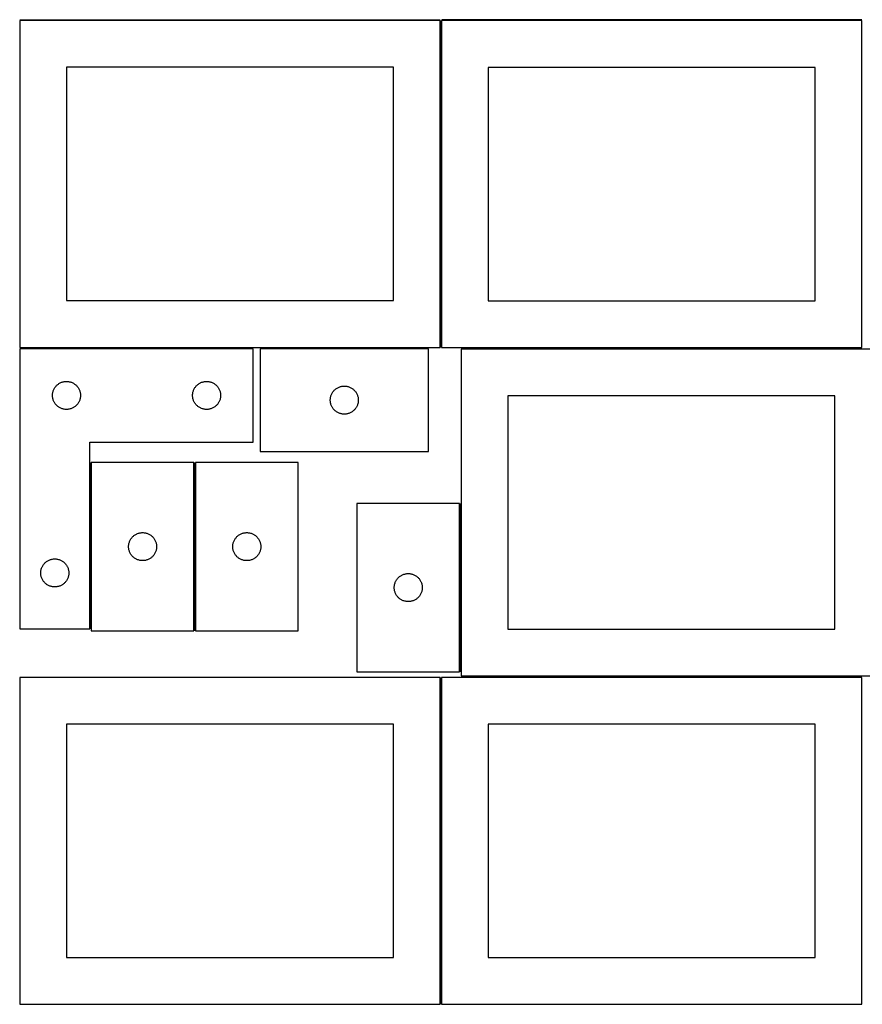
# Model space of a CAD drawing. Header units: millimetres. Extents: x 7 to 1493, y 7 to 2993.
# Tile 1 of 11: x 7 to 908, y 7 to 1061. Entities that reach past the tile are written whole.
import ezdxf

# ---------------------------------------------------------------- set-up
doc = ezdxf.new("R2010")
doc.units = ezdxf.units.MM
doc.layers.add('COMMON', color=5, linetype='CONTINUOUS', true_color=0x0000ff)
doc.layers.add('CUT', color=7, linetype='CONTINUOUS', true_color=0x000000)

msp = doc.modelspace()

# ---------------------------------------------------------------- linework, layer by layer
at = {"layer": 'COMMON'}
for p, q in [((6.805466, 1060.606579), (456.549607, 1060.606579)), ((457.299607, 1059.599133), (457.299607, 709.856579)), ((908.049608, 1060.349134), (458.305467, 1060.349134)), ((6.601034, 709.106578), (256.601034, 709.106578)), ((443.969452, 709.106579), (263.969452, 709.106579)), ((82.351034, 586.48745), (82.351034, 408.356578)), ((193.851035, 586.48745), (193.851035, 406.48745)), ((478.173691, 362.64767), (478.173691, 542.64767)), ((457.299607, 356.549511), (457.299607, 6.549511)), ((478.923691, 357.299511), (908.049608, 357.299511))]:
    msp.add_line(p, q, dxfattribs=at)
at = {"layer": 'CUT'}
for p, q in [((456.549607, 1059.856579), (6.549607, 1059.856579)), ((6.549607, 1059.856579), (6.549607, 709.856579)), ((456.549607, 709.856579), (456.549607, 1059.856579)), ((908.049608, 1059.599133), (458.049608, 1059.599133)), ((458.049608, 1059.599133), (458.049608, 709.599133)), ((908.049608, 709.599133), (908.049608, 1059.599133)), ((406.549607, 1009.856579), (56.549607, 1009.856579)), ((56.549607, 1009.856579), (56.549607, 759.856579)), ((406.549607, 759.856579), (406.549607, 1009.856579)), ((858.049608, 1009.599133), (508.049608, 1009.599133)), ((508.049608, 1009.599133), (508.049608, 759.599133)), ((858.049608, 759.599133), (858.049608, 1009.599133)), ((56.549607, 759.856579), (406.549607, 759.856579)), ((508.049608, 759.599133), (858.049608, 759.599133)), ((6.549607, 709.856579), (456.549607, 709.856579)), ((6.601034, 708.356578), (6.601034, 408.356578)), ((256.601034, 708.356578), (6.601034, 708.356578)), ((256.601034, 608.356578), (256.601034, 708.356578)), ((443.969452, 708.356578), (263.969452, 708.356578)), ((263.969452, 708.356578), (263.969452, 598.356578)), ((443.969452, 598.356578), (443.969452, 708.356578)), ((458.049608, 709.599133), (908.049608, 709.599133)), ((928.923691, 708.049512), (478.923691, 708.049512)), ((478.923691, 708.049512), (478.923691, 358.049512)), ((42.706174, 664.007497), (43.0155, 664.715294)), ((43.0155, 664.715294), (43.360852, 665.40623)), ((43.360852, 665.40623), (43.741315, 666.07847)), ((43.741315, 666.07847), (44.155879, 666.730234)), ((44.155879, 666.730234), (44.603445, 667.359793)), ((44.603445, 667.359793), (45.082827, 667.965476)), ((45.082827, 667.965476), (45.592754, 668.545678)), ((45.592754, 668.545678), (46.131872, 669.098861)), ((46.131872, 669.098861), (46.698752, 669.623557)), ((46.698752, 669.623557), (47.291892, 670.118375)), ((47.291892, 670.118375), (47.909718, 670.582003)), ((47.909718, 670.582003), (48.550591, 671.013212)), ((48.550591, 671.013212), (49.212813, 671.410857)), ((49.212813, 671.410857), (49.894627, 671.773885)), ((49.894627, 671.773885), (50.594225, 672.101332)), ((50.594225, 672.101332), (51.309753, 672.392331)), ((51.309753, 672.392331), (52.039312, 672.646109)), ((52.039312, 672.646109), (52.780967, 672.861994)), ((52.780967, 672.861994), (53.532753, 673.039414)), ((53.532753, 673.039414), (54.292675, 673.177897)), ((54.292675, 673.177897), (55.058719, 673.277076)), ((55.058719, 673.277076), (55.828853, 673.33669)), ((55.828853, 673.33669), (56.601034, 673.356578)), ((56.601034, 673.356578), (57.373215, 673.33669)), ((57.373215, 673.33669), (58.143349, 673.277076)), ((58.143349, 673.277076), (58.909393, 673.177897)), ((58.909393, 673.177897), (59.669315, 673.039414)), ((59.669315, 673.039414), (60.421101, 672.861994)), ((60.421101, 672.861994), (61.162756, 672.646109)), ((61.162756, 672.646109), (61.892315, 672.392331)), ((61.892315, 672.392331), (62.607843, 672.101332)), ((62.607843, 672.101332), (63.307441, 671.773885)), ((63.307441, 671.773885), (63.989255, 671.410857)), ((63.989255, 671.410857), (64.651477, 671.013212)), ((64.651477, 671.013212), (65.29235, 670.582003)), ((65.29235, 670.582003), (65.910176, 670.118375)), ((65.910176, 670.118375), (66.503316, 669.623557)), ((66.503316, 669.623557), (67.070196, 669.098861)), ((67.070196, 669.098861), (67.609315, 668.545678)), ((67.609315, 668.545678), (68.119241, 667.965476)), ((68.119241, 667.965476), (68.598623, 667.359793)), ((68.598623, 667.359793), (69.046189, 666.730234)), ((69.046189, 666.730234), (69.460753, 666.07847)), ((69.460753, 666.07847), (69.841216, 665.40623)), ((69.841216, 665.40623), (70.186568, 664.715294)), ((70.186568, 664.715294), (70.495894, 664.007497)), ((192.706174, 664.007497), (193.0155, 664.715294)), ((193.0155, 664.715294), (193.360852, 665.40623)), ((193.360852, 665.40623), (193.741315, 666.07847)), ((193.741315, 666.07847), (194.155879, 666.730234)), ((194.155879, 666.730234), (194.603445, 667.359793)), ((194.603445, 667.359793), (195.082827, 667.965476)), ((195.082827, 667.965476), (195.592754, 668.545678)), ((195.592754, 668.545678), (196.131872, 669.098861)), ((196.131872, 669.098861), (196.698752, 669.623557)), ((196.698752, 669.623557), (197.291892, 670.118375)), ((197.291892, 670.118375), (197.909718, 670.582003)), ((197.909718, 670.582003), (198.550591, 671.013212)), ((198.550591, 671.013212), (199.212813, 671.410857)), ((199.212813, 671.410857), (199.894627, 671.773885)), ((199.894627, 671.773885), (200.594225, 672.101332)), ((200.594225, 672.101332), (201.309753, 672.392331)), ((201.309753, 672.392331), (202.039312, 672.646109)), ((202.039312, 672.646109), (202.780967, 672.861994)), ((202.780967, 672.861994), (203.532753, 673.039414)), ((203.532753, 673.039414), (204.292675, 673.177897)), ((204.292675, 673.177897), (205.058719, 673.277076)), ((205.058719, 673.277076), (205.828853, 673.33669)), ((205.828853, 673.33669), (206.601034, 673.356578)), ((206.601034, 673.356578), (207.373215, 673.33669)), ((207.373215, 673.33669), (208.143349, 673.277076)), ((208.143349, 673.277076), (208.909393, 673.177897)), ((208.909393, 673.177897), (209.669315, 673.039414)), ((209.669315, 673.039414), (210.421101, 672.861994)), ((210.421101, 672.861994), (211.162756, 672.646109)), ((211.162756, 672.646109), (211.892315, 672.392331)), ((211.892315, 672.392331), (212.607843, 672.101332)), ((212.607843, 672.101332), (213.307441, 671.773885)), ((213.307441, 671.773885), (213.989255, 671.410857)), ((213.989255, 671.410857), (214.651477, 671.013212)), ((214.651477, 671.013212), (215.29235, 670.582003)), ((215.29235, 670.582003), (215.910176, 670.118375)), ((215.910176, 670.118375), (216.503316, 669.623557)), ((216.503316, 669.623557), (217.070196, 669.098861)), ((217.070196, 669.098861), (217.609315, 668.545678)), ((217.609315, 668.545678), (218.119241, 667.965476)), ((218.119241, 667.965476), (218.598623, 667.359793)), ((218.598623, 667.359793), (219.046189, 666.730234)), ((219.046189, 666.730234), (219.460753, 666.07847)), ((219.460753, 666.07847), (219.841216, 665.40623)), ((219.841216, 665.40623), (220.186568, 664.715294)), ((220.186568, 664.715294), (220.495894, 664.007497)), ((343.227169, 663.825741), (343.780352, 664.364859)), ((343.780352, 664.364859), (344.360554, 664.874785)), ((344.360554, 664.874785), (344.966238, 665.354167)), ((344.966238, 665.354167), (345.595796, 665.801734)), ((345.595796, 665.801734), (346.24756, 666.216298)), ((346.24756, 666.216298), (346.919801, 666.59676)), ((346.919801, 666.59676), (347.610736, 666.942112)), ((347.610736, 666.942112), (348.318534, 667.251438)), ((348.318534, 667.251438), (349.041316, 667.523917)), ((349.041316, 667.523917), (349.777168, 667.758826)), ((349.777168, 667.758826), (350.524136, 667.955544)), ((350.524136, 667.955544), (351.280241, 668.113548)), ((351.280241, 668.113548), (352.043477, 668.232418)), ((352.043477, 668.232418), (352.81182, 668.311841)), ((352.81182, 668.311841), (353.583233, 668.351605)), ((353.583233, 668.351605), (354.355671, 668.351605)), ((354.355671, 668.351605), (355.127084, 668.311841)), ((355.127084, 668.311841), (355.895427, 668.232418)), ((355.895427, 668.232418), (356.658664, 668.113548)), ((356.658664, 668.113548), (357.414768, 667.955544)), ((357.414768, 667.955544), (358.161737, 667.758826)), ((358.161737, 667.758826), (358.897588, 667.523917)), ((358.897588, 667.523917), (359.620371, 667.251438)), ((359.620371, 667.251438), (360.328168, 666.942112)), ((360.328168, 666.942112), (361.019103, 666.59676)), ((361.019103, 666.59676), (361.691344, 666.216298)), ((361.691344, 666.216298), (362.343108, 665.801734)), ((362.343108, 665.801734), (362.972666, 665.354167)), ((362.972666, 665.354167), (363.57835, 664.874785)), ((363.57835, 664.874785), (364.158552, 664.364859)), ((364.158552, 664.364859), (364.711735, 663.825741)), ((41.606007, 658.742797), (41.645771, 659.51421)), ((41.606007, 657.97036), (41.606007, 658.742797)), ((41.645771, 657.198946), (41.606007, 657.97036)), ((41.645771, 659.51421), (41.725194, 660.282554)), ((41.725194, 656.430603), (41.645771, 657.198946)), ((41.725194, 660.282554), (41.844065, 661.04579)), ((41.844065, 655.667367), (41.725194, 656.430603)), ((41.844065, 661.04579), (42.002068, 661.801894)), ((42.002068, 654.911262), (41.844065, 655.667367)), ((42.002068, 661.801894), (42.198786, 662.548863)), ((42.198786, 654.164294), (42.002068, 654.911262)), ((42.198786, 662.548863), (42.433696, 663.284714)), ((42.433696, 653.428443), (42.198786, 654.164294)), ((42.433696, 663.284714), (42.706174, 664.007497)), ((70.495894, 664.007497), (70.768372, 663.284714)), ((70.768372, 663.284714), (71.003282, 662.548863)), ((71.003282, 654.164294), (70.768372, 653.428443)), ((71.003282, 662.548863), (71.2, 661.801894)), ((71.2, 654.911262), (71.003282, 654.164294)), ((71.2, 661.801894), (71.358003, 661.04579)), ((71.358003, 655.667367), (71.2, 654.911262)), ((71.358003, 661.04579), (71.476874, 660.282554)), ((71.476874, 656.430603), (71.358003, 655.667367)), ((71.476874, 660.282554), (71.556297, 659.51421)), ((71.556297, 657.198946), (71.476874, 656.430603)), ((71.556297, 659.51421), (71.596061, 658.742797)), ((71.596061, 657.97036), (71.556297, 657.198946)), ((71.596061, 658.742797), (71.596061, 657.97036)), ((191.606007, 658.742797), (191.645771, 659.51421)), ((191.606007, 657.97036), (191.606007, 658.742797)), ((191.645771, 657.198946), (191.606007, 657.97036)), ((191.645771, 659.51421), (191.725194, 660.282554)), ((191.725194, 656.430603), (191.645771, 657.198946)), ((191.725194, 660.282554), (191.844065, 661.04579)), ((191.844065, 655.667367), (191.725194, 656.430603)), ((191.844065, 661.04579), (192.002068, 661.801894)), ((192.002068, 654.911262), (191.844065, 655.667367)), ((192.002068, 661.801894), (192.198786, 662.548863)), ((192.198786, 654.164294), (192.002068, 654.911262)), ((192.198786, 662.548863), (192.433696, 663.284714)), ((192.433696, 653.428443), (192.198786, 654.164294)), ((192.433696, 663.284714), (192.706174, 664.007497)), ((220.495894, 664.007497), (220.768372, 663.284714)), ((220.768372, 663.284714), (221.003282, 662.548863)), ((221.003282, 654.164294), (220.768372, 653.428443)), ((221.003282, 662.548863), (221.2, 661.801894)), ((221.2, 654.911262), (221.003282, 654.164294)), ((221.2, 661.801894), (221.358003, 661.04579)), ((221.358003, 655.667367), (221.2, 654.911262)), ((221.358003, 661.04579), (221.476874, 660.282554)), ((221.476874, 656.430603), (221.358003, 655.667367)), ((221.476874, 660.282554), (221.556297, 659.51421)), ((221.556297, 657.198946), (221.476874, 656.430603)), ((221.556297, 659.51421), (221.596061, 658.742797)), ((221.596061, 657.97036), (221.556297, 657.198946)), ((221.596061, 658.742797), (221.596061, 657.97036)), ((338.969452, 653.356578), (338.989341, 654.12876)), ((338.989341, 654.12876), (339.048954, 654.898893)), ((339.048954, 654.898893), (339.148134, 655.664937)), ((339.148134, 655.664937), (339.286617, 656.424859)), ((339.286617, 656.424859), (339.464036, 657.176645)), ((339.464036, 657.176645), (339.679921, 657.918301)), ((339.679921, 657.918301), (339.9337, 658.64786)), ((339.9337, 658.64786), (340.224699, 659.363387)), ((340.224699, 659.363387), (340.552146, 660.062985)), ((340.552146, 660.062985), (340.915174, 660.744799)), ((340.915174, 660.744799), (341.312819, 661.407021)), ((341.312819, 661.407021), (341.744027, 662.047895)), ((341.744027, 662.047895), (342.207655, 662.665721)), ((342.207655, 662.665721), (342.702473, 663.25886)), ((342.702473, 663.25886), (343.227169, 663.825741)), ((364.711735, 663.825741), (365.236431, 663.25886)), ((365.236431, 663.25886), (365.731249, 662.665721)), ((365.731249, 662.665721), (366.194877, 662.047895)), ((366.194877, 662.047895), (366.626086, 661.407021)), ((366.626086, 661.407021), (367.023731, 660.744799)), ((367.023731, 660.744799), (367.386758, 660.062985)), ((367.386758, 660.062985), (367.714206, 659.363387)), ((367.714206, 659.363387), (368.005204, 658.64786)), ((368.005204, 658.64786), (368.258983, 657.918301)), ((368.258983, 657.918301), (368.474868, 657.176645)), ((368.474868, 657.176645), (368.652287, 656.424859)), ((368.652287, 656.424859), (368.790771, 655.664937)), ((368.790771, 655.664937), (368.88995, 654.898893)), ((368.88995, 654.898893), (368.949564, 654.12876)), ((368.949564, 654.12876), (368.969452, 653.356578)), ((878.923691, 658.049512), (528.923691, 658.049512)), ((528.923691, 658.049512), (528.923691, 408.049512)), ((878.923691, 408.049512), (878.923691, 658.049512)), ((42.706174, 652.70566), (42.433696, 653.428443)), ((43.0155, 651.997863), (42.706174, 652.70566)), ((43.360852, 651.306927), (43.0155, 651.997863)), ((43.741315, 650.634686), (43.360852, 651.306927)), ((44.155879, 649.982923), (43.741315, 650.634686)), ((44.603445, 649.353364), (44.155879, 649.982923)), ((45.082827, 648.747681), (44.603445, 649.353364)), ((45.592754, 648.167478), (45.082827, 648.747681)), ((46.131872, 647.614296), (45.592754, 648.167478)), ((46.698752, 647.089599), (46.131872, 647.614296)), ((47.291892, 646.594781), (46.698752, 647.089599)), ((47.909718, 646.131153), (47.291892, 646.594781)), ((48.550591, 645.699945), (47.909718, 646.131153)), ((49.212813, 645.3023), (48.550591, 645.699945)), ((49.894627, 644.939272), (49.212813, 645.3023)), ((50.594225, 644.611825), (49.894627, 644.939272)), ((51.309753, 644.320826), (50.594225, 644.611825)), ((52.039312, 644.067048), (51.309753, 644.320826)), ((52.780967, 643.851162), (52.039312, 644.067048)), ((53.532753, 643.673743), (52.780967, 643.851162)), ((54.292675, 643.53526), (53.532753, 643.673743)), ((55.058719, 643.43608), (54.292675, 643.53526)), ((55.828853, 643.376467), (55.058719, 643.43608)), ((56.601034, 643.356578), (55.828853, 643.376467)), ((57.373215, 643.376467), (56.601034, 643.356578)), ((58.143349, 643.43608), (57.373215, 643.376467)), ((58.909393, 643.53526), (58.143349, 643.43608)), ((59.669315, 643.673743), (58.909393, 643.53526)), ((60.421101, 643.851162), (59.669315, 643.673743)), ((61.162756, 644.067048), (60.421101, 643.851162)), ((61.892315, 644.320826), (61.162756, 644.067048)), ((62.607843, 644.611825), (61.892315, 644.320826)), ((63.307441, 644.939272), (62.607843, 644.611825)), ((63.989255, 645.3023), (63.307441, 644.939272)), ((64.651477, 645.699945), (63.989255, 645.3023)), ((65.29235, 646.131153), (64.651477, 645.699945)), ((65.910176, 646.594781), (65.29235, 646.131153)), ((66.503316, 647.089599), (65.910176, 646.594781)), ((67.070196, 647.614296), (66.503316, 647.089599)), ((67.609315, 648.167478), (67.070196, 647.614296)), ((68.119241, 648.747681), (67.609315, 648.167478)), ((68.598623, 649.353364), (68.119241, 648.747681)), ((69.046189, 649.982923), (68.598623, 649.353364)), ((69.460753, 650.634686), (69.046189, 649.982923)), ((69.841216, 651.306927), (69.460753, 650.634686)), ((70.186568, 651.997863), (69.841216, 651.306927)), ((70.495894, 652.70566), (70.186568, 651.997863)), ((70.768372, 653.428443), (70.495894, 652.70566)), ((192.706174, 652.70566), (192.433696, 653.428443)), ((193.0155, 651.997863), (192.706174, 652.70566)), ((193.360852, 651.306927), (193.0155, 651.997863)), ((193.741315, 650.634686), (193.360852, 651.306927)), ((194.155879, 649.982923), (193.741315, 650.634686)), ((194.603445, 649.353364), (194.155879, 649.982923)), ((195.082827, 648.747681), (194.603445, 649.353364)), ((195.592754, 648.167478), (195.082827, 648.747681)), ((196.131872, 647.614296), (195.592754, 648.167478)), ((196.698752, 647.089599), (196.131872, 647.614296)), ((197.291892, 646.594781), (196.698752, 647.089599)), ((197.909718, 646.131153), (197.291892, 646.594781)), ((198.550591, 645.699945), (197.909718, 646.131153)), ((199.212813, 645.3023), (198.550591, 645.699945)), ((199.894627, 644.939272), (199.212813, 645.3023)), ((200.594225, 644.611825), (199.894627, 644.939272)), ((201.309753, 644.320826), (200.594225, 644.611825)), ((202.039312, 644.067048), (201.309753, 644.320826)), ((202.780967, 643.851162), (202.039312, 644.067048)), ((203.532753, 643.673743), (202.780967, 643.851162)), ((204.292675, 643.53526), (203.532753, 643.673743)), ((205.058719, 643.43608), (204.292675, 643.53526)), ((205.828853, 643.376467), (205.058719, 643.43608)), ((206.601034, 643.356578), (205.828853, 643.376467)), ((207.373215, 643.376467), (206.601034, 643.356578)), ((208.143349, 643.43608), (207.373215, 643.376467)), ((208.909393, 643.53526), (208.143349, 643.43608)), ((209.669315, 643.673743), (208.909393, 643.53526)), ((210.421101, 643.851162), (209.669315, 643.673743)), ((211.162756, 644.067048), (210.421101, 643.851162)), ((211.892315, 644.320826), (211.162756, 644.067048)), ((212.607843, 644.611825), (211.892315, 644.320826)), ((213.307441, 644.939272), (212.607843, 644.611825)), ((213.989255, 645.3023), (213.307441, 644.939272)), ((214.651477, 645.699945), (213.989255, 645.3023)), ((215.29235, 646.131153), (214.651477, 645.699945)), ((215.910176, 646.594781), (215.29235, 646.131153)), ((216.503316, 647.089599), (215.910176, 646.594781)), ((217.070196, 647.614296), (216.503316, 647.089599)), ((217.609315, 648.167478), (217.070196, 647.614296)), ((218.119241, 648.747681), (217.609315, 648.167478)), ((218.598623, 649.353364), (218.119241, 648.747681)), ((219.046189, 649.982923), (218.598623, 649.353364)), ((219.460753, 650.634686), (219.046189, 649.982923)), ((219.841216, 651.306927), (219.460753, 650.634686)), ((220.186568, 651.997863), (219.841216, 651.306927)), ((220.495894, 652.70566), (220.186568, 651.997863)), ((220.768372, 653.428443), (220.495894, 652.70566)), ((338.989341, 652.584397), (338.969452, 653.356578)), ((339.048954, 651.814263), (338.989341, 652.584397)), ((339.148134, 651.04822), (339.048954, 651.814263)), ((339.286617, 650.288297), (339.148134, 651.04822)), ((339.464036, 649.536512), (339.286617, 650.288297)), ((339.679921, 648.794856), (339.464036, 649.536512)), ((339.9337, 648.065297), (339.679921, 648.794856)), ((340.224699, 647.34977), (339.9337, 648.065297)), ((340.552146, 646.650171), (340.224699, 647.34977)), ((340.915174, 645.968357), (340.552146, 646.650171)), ((341.312819, 645.306135), (340.915174, 645.968357)), ((341.744027, 644.665262), (341.312819, 645.306135)), ((342.207655, 644.047436), (341.744027, 644.665262)), ((342.702473, 643.454297), (342.207655, 644.047436)), ((343.227169, 642.887416), (342.702473, 643.454297)), ((365.236431, 643.454297), (364.711735, 642.887416)), ((365.731249, 644.047436), (365.236431, 643.454297)), ((366.194877, 644.665262), (365.731249, 644.047436)), ((366.626086, 645.306135), (366.194877, 644.665262)), ((367.023731, 645.968357), (366.626086, 645.306135)), ((367.386758, 646.650171), (367.023731, 645.968357)), ((367.714206, 647.34977), (367.386758, 646.650171)), ((368.005204, 648.065297), (367.714206, 647.34977)), ((368.258983, 648.794856), (368.005204, 648.065297)), ((368.474868, 649.536512), (368.258983, 648.794856)), ((368.652287, 650.288297), (368.474868, 649.536512)), ((368.790771, 651.04822), (368.652287, 650.288297)), ((368.88995, 651.814263), (368.790771, 651.04822)), ((368.949564, 652.584397), (368.88995, 651.814263)), ((368.969452, 653.356578), (368.949564, 652.584397)), ((343.780352, 642.348298), (343.227169, 642.887416)), ((344.360554, 641.838372), (343.780352, 642.348298)), ((344.966238, 641.35899), (344.360554, 641.838372)), ((345.595796, 640.911423), (344.966238, 641.35899)), ((346.24756, 640.496859), (345.595796, 640.911423)), ((346.919801, 640.116396), (346.24756, 640.496859)), ((347.610736, 639.771044), (346.919801, 640.116396)), ((348.318534, 639.461719), (347.610736, 639.771044)), ((349.041316, 639.18924), (348.318534, 639.461719)), ((349.777168, 638.95433), (349.041316, 639.18924)), ((350.524136, 638.757613), (349.777168, 638.95433)), ((351.280241, 638.599609), (350.524136, 638.757613)), ((352.043477, 638.480738), (351.280241, 638.599609)), ((352.81182, 638.401315), (352.043477, 638.480738)), ((353.583233, 638.361551), (352.81182, 638.401315)), ((354.355671, 638.361551), (353.583233, 638.361551)), ((355.127084, 638.401315), (354.355671, 638.361551)), ((355.895427, 638.480738), (355.127084, 638.401315)), ((356.658664, 638.599609), (355.895427, 638.480738)), ((357.414768, 638.757613), (356.658664, 638.599609)), ((358.161737, 638.95433), (357.414768, 638.757613)), ((358.897588, 639.18924), (358.161737, 638.95433)), ((359.620371, 639.461719), (358.897588, 639.18924)), ((360.328168, 639.771044), (359.620371, 639.461719)), ((361.019103, 640.116396), (360.328168, 639.771044)), ((361.691344, 640.496859), (361.019103, 640.116396)), ((362.343108, 640.911423), (361.691344, 640.496859)), ((362.972666, 641.35899), (362.343108, 640.911423)), ((363.57835, 641.838372), (362.972666, 641.35899)), ((364.158552, 642.348298), (363.57835, 641.838372)), ((364.711735, 642.887416), (364.158552, 642.348298)), ((81.601034, 408.356578), (81.601034, 608.356578)), ((81.601034, 608.356578), (256.601034, 608.356578)), ((263.969452, 598.356578), (443.969452, 598.356578)), ((193.101035, 586.48745), (83.101035, 586.48745)), ((83.101035, 586.48745), (83.101035, 406.48745)), ((193.101035, 406.48745), (193.101035, 586.48745)), ((194.601036, 586.48745), (194.601036, 406.48745)), ((304.601036, 586.48745), (194.601036, 586.48745)), ((304.601036, 406.48745), (304.601036, 586.48745)), ((367.42369, 542.64767), (367.42369, 362.64767)), ((477.42369, 542.64767), (367.42369, 542.64767)), ((477.42369, 362.64767), (477.42369, 542.64767)), ((126.103446, 505.490664), (126.582828, 506.096347)), ((126.582828, 506.096347), (127.092755, 506.67655)), ((127.092755, 506.67655), (127.631873, 507.229732)), ((127.631873, 507.229732), (128.198753, 507.754429)), ((128.198753, 507.754429), (128.791893, 508.249247)), ((128.791893, 508.249247), (129.409719, 508.712875)), ((129.409719, 508.712875), (130.050592, 509.144083)), ((130.050592, 509.144083), (130.712814, 509.541728)), ((130.712814, 509.541728), (131.394628, 509.904756)), ((131.394628, 509.904756), (132.094226, 510.232203)), ((132.094226, 510.232203), (132.809754, 510.523202)), ((132.809754, 510.523202), (133.539313, 510.77698)), ((133.539313, 510.77698), (134.280968, 510.992865)), ((134.280968, 510.992865), (135.032754, 511.170285)), ((135.032754, 511.170285), (135.792676, 511.308768)), ((135.792676, 511.308768), (136.55872, 511.407948)), ((136.55872, 511.407948), (137.328854, 511.467561)), ((137.328854, 511.467561), (138.101035, 511.48745)), ((138.101035, 511.48745), (138.873216, 511.467561)), ((138.873216, 511.467561), (139.64335, 511.407948)), ((139.64335, 511.407948), (140.409394, 511.308768)), ((140.409394, 511.308768), (141.169316, 511.170285)), ((141.169316, 511.170285), (141.921102, 510.992865)), ((141.921102, 510.992865), (142.662757, 510.77698)), ((142.662757, 510.77698), (143.392316, 510.523202)), ((143.392316, 510.523202), (144.107844, 510.232203)), ((144.107844, 510.232203), (144.807442, 509.904756)), ((144.807442, 509.904756), (145.489256, 509.541728)), ((145.489256, 509.541728), (146.151478, 509.144083)), ((146.151478, 509.144083), (146.792351, 508.712875)), ((146.792351, 508.712875), (147.410177, 508.249247)), ((147.410177, 508.249247), (148.003317, 507.754429)), ((148.003317, 507.754429), (148.570197, 507.229732)), ((148.570197, 507.229732), (149.109316, 506.67655)), ((149.109316, 506.67655), (149.619242, 506.096347)), ((149.619242, 506.096347), (150.098624, 505.490664)), ((237.603447, 505.490664), (238.082829, 506.096347)), ((238.082829, 506.096347), (238.592756, 506.67655)), ((238.592756, 506.67655), (239.131874, 507.229732)), ((239.131874, 507.229732), (239.698754, 507.754429)), ((239.698754, 507.754429), (240.291894, 508.249247)), ((240.291894, 508.249247), (240.90972, 508.712875)), ((240.90972, 508.712875), (241.550593, 509.144083)), ((241.550593, 509.144083), (242.212815, 509.541728)), ((242.212815, 509.541728), (242.894629, 509.904756)), ((242.894629, 509.904756), (243.594227, 510.232203)), ((243.594227, 510.232203), (244.309755, 510.523202)), ((244.309755, 510.523202), (245.039314, 510.77698)), ((245.039314, 510.77698), (245.780969, 510.992865)), ((245.780969, 510.992865), (246.532755, 511.170285)), ((246.532755, 511.170285), (247.292677, 511.308768)), ((247.292677, 511.308768), (248.058721, 511.407948)), ((248.058721, 511.407948), (248.828855, 511.467561)), ((248.828855, 511.467561), (249.601036, 511.48745)), ((249.601036, 511.48745), (250.373217, 511.467561)), ((250.373217, 511.467561), (251.143351, 511.407948)), ((251.143351, 511.407948), (251.909395, 511.308768)), ((251.909395, 511.308768), (252.669317, 511.170285)), ((252.669317, 511.170285), (253.421103, 510.992865)), ((253.421103, 510.992865), (254.162758, 510.77698)), ((254.162758, 510.77698), (254.892317, 510.523202)), ((254.892317, 510.523202), (255.607845, 510.232203)), ((255.607845, 510.232203), (256.307443, 509.904756)), ((256.307443, 509.904756), (256.989257, 509.541728)), ((256.989257, 509.541728), (257.651479, 509.144083)), ((257.651479, 509.144083), (258.292352, 508.712875)), ((258.292352, 508.712875), (258.910178, 508.249247)), ((258.910178, 508.249247), (259.503318, 507.754429)), ((259.503318, 507.754429), (260.070198, 507.229732)), ((260.070198, 507.229732), (260.609317, 506.67655)), ((260.609317, 506.67655), (261.119243, 506.096347)), ((261.119243, 506.096347), (261.598625, 505.490664)), ((123.106008, 496.873668), (123.145772, 497.645082)), ((123.106008, 496.101231), (123.106008, 496.873668)), ((123.145772, 495.329818), (123.106008, 496.101231)), ((123.145772, 497.645082), (123.225195, 498.413425)), ((123.225195, 498.413425), (123.344066, 499.176661)), ((123.344066, 499.176661), (123.502069, 499.932766)), ((123.502069, 499.932766), (123.698787, 500.679734)), ((123.698787, 500.679734), (123.933697, 501.415585)), ((123.933697, 501.415585), (124.206175, 502.138368)), ((124.206175, 502.138368), (124.515501, 502.846165)), ((124.515501, 502.846165), (124.860853, 503.537101)), ((124.860853, 503.537101), (125.241316, 504.209342)), ((125.241316, 504.209342), (125.65588, 504.861105)), ((125.65588, 504.861105), (126.103446, 505.490664)), ((150.098624, 505.490664), (150.54619, 504.861105)), ((150.54619, 504.861105), (150.960754, 504.209342)), ((150.960754, 504.209342), (151.341217, 503.537101)), ((151.341217, 503.537101), (151.686569, 502.846165)), ((151.686569, 502.846165), (151.995895, 502.138368)), ((151.995895, 502.138368), (152.268373, 501.415585)), ((152.268373, 501.415585), (152.503283, 500.679734)), ((152.503283, 500.679734), (152.700001, 499.932766)), ((152.700001, 499.932766), (152.858004, 499.176661)), ((152.858004, 499.176661), (152.976875, 498.413425)), ((152.976875, 498.413425), (153.056298, 497.645082)), ((153.056298, 497.645082), (153.096062, 496.873668)), ((153.096062, 496.101231), (153.056298, 495.329818)), ((153.096062, 496.873668), (153.096062, 496.101231)), ((234.606009, 496.873668), (234.645773, 497.645082)), ((234.606009, 496.101231), (234.606009, 496.873668)), ((234.645773, 495.329818), (234.606009, 496.101231)), ((234.645773, 497.645082), (234.725196, 498.413425)), ((234.725196, 498.413425), (234.844067, 499.176661)), ((234.844067, 499.176661), (235.00207, 499.932766)), ((235.00207, 499.932766), (235.198788, 500.679734)), ((235.198788, 500.679734), (235.433698, 501.415585)), ((235.433698, 501.415585), (235.706176, 502.138368)), ((235.706176, 502.138368), (236.015502, 502.846165)), ((236.015502, 502.846165), (236.360854, 503.537101)), ((236.360854, 503.537101), (236.741317, 504.209342)), ((236.741317, 504.209342), (237.155881, 504.861105)), ((237.155881, 504.861105), (237.603447, 505.490664)), ((261.598625, 505.490664), (262.046191, 504.861105)), ((262.046191, 504.861105), (262.460755, 504.209342)), ((262.460755, 504.209342), (262.841218, 503.537101)), ((262.841218, 503.537101), (263.18657, 502.846165)), ((263.18657, 502.846165), (263.495896, 502.138368)), ((263.495896, 502.138368), (263.768374, 501.415585)), ((263.768374, 501.415585), (264.003284, 500.679734)), ((264.003284, 500.679734), (264.200002, 499.932766)), ((264.200002, 499.932766), (264.358005, 499.176661)), ((264.358005, 499.176661), (264.476876, 498.413425)), ((264.476876, 498.413425), (264.556299, 497.645082)), ((264.556299, 497.645082), (264.596063, 496.873668)), ((264.596063, 496.101231), (264.556299, 495.329818)), ((264.596063, 496.873668), (264.596063, 496.101231)), ((123.225195, 494.561474), (123.145772, 495.329818)), ((123.344066, 493.798238), (123.225195, 494.561474)), ((123.502069, 493.042133), (123.344066, 493.798238)), ((123.698787, 492.295165), (123.502069, 493.042133)), ((123.933697, 491.559314), (123.698787, 492.295165)), ((124.206175, 490.836531), (123.933697, 491.559314)), ((124.515501, 490.128734), (124.206175, 490.836531)), ((124.860853, 489.437798), (124.515501, 490.128734)), ((125.241316, 488.765558), (124.860853, 489.437798)), ((125.65588, 488.113794), (125.241316, 488.765558)), ((126.103446, 487.484235), (125.65588, 488.113794)), ((126.582828, 486.878552), (126.103446, 487.484235)), ((127.092755, 486.29835), (126.582828, 486.878552)), ((127.631873, 485.745167), (127.092755, 486.29835)), ((128.198753, 485.220471), (127.631873, 485.745167)), ((128.791893, 484.725653), (128.198753, 485.220471)), ((148.003317, 485.220471), (147.410177, 484.725653)), ((148.570197, 485.745167), (148.003317, 485.220471)), ((149.109316, 486.29835), (148.570197, 485.745167)), ((149.619242, 486.878552), (149.109316, 486.29835)), ((150.098624, 487.484235), (149.619242, 486.878552)), ((150.54619, 488.113794), (150.098624, 487.484235)), ((150.960754, 488.765558), (150.54619, 488.113794)), ((151.341217, 489.437798), (150.960754, 488.765558)), ((151.686569, 490.128734), (151.341217, 489.437798)), ((151.995895, 490.836531), (151.686569, 490.128734)), ((152.268373, 491.559314), (151.995895, 490.836531)), ((152.503283, 492.295165), (152.268373, 491.559314)), ((152.700001, 493.042133), (152.503283, 492.295165)), ((152.858004, 493.798238), (152.700001, 493.042133)), ((152.976875, 494.561474), (152.858004, 493.798238)), ((153.056298, 495.329818), (152.976875, 494.561474)), ((234.725196, 494.561474), (234.645773, 495.329818)), ((234.844067, 493.798238), (234.725196, 494.561474)), ((235.00207, 493.042133), (234.844067, 493.798238)), ((235.198788, 492.295165), (235.00207, 493.042133)), ((235.433698, 491.559314), (235.198788, 492.295165)), ((235.706176, 490.836531), (235.433698, 491.559314)), ((236.015502, 490.128734), (235.706176, 490.836531)), ((236.360854, 489.437798), (236.015502, 490.128734)), ((236.741317, 488.765558), (236.360854, 489.437798)), ((237.155881, 488.113794), (236.741317, 488.765558)), ((237.603447, 487.484235), (237.155881, 488.113794)), ((238.082829, 486.878552), (237.603447, 487.484235)), ((238.592756, 486.29835), (238.082829, 486.878552)), ((239.131874, 485.745167), (238.592756, 486.29835)), ((239.698754, 485.220471), (239.131874, 485.745167)), ((240.291894, 484.725653), (239.698754, 485.220471)), ((259.503318, 485.220471), (258.910178, 484.725653)), ((260.070198, 485.745167), (259.503318, 485.220471)), ((260.609317, 486.29835), (260.070198, 485.745167)), ((261.119243, 486.878552), (260.609317, 486.29835)), ((261.598625, 487.484235), (261.119243, 486.878552)), ((262.046191, 488.113794), (261.598625, 487.484235)), ((262.460755, 488.765558), (262.046191, 488.113794)), ((262.841218, 489.437798), (262.460755, 488.765558)), ((263.18657, 490.128734), (262.841218, 489.437798)), ((263.495896, 490.836531), (263.18657, 490.128734)), ((263.768374, 491.559314), (263.495896, 490.836531)), ((264.003284, 492.295165), (263.768374, 491.559314)), ((264.200002, 493.042133), (264.003284, 492.295165)), ((264.358005, 493.798238), (264.200002, 493.042133)), ((264.476876, 494.561474), (264.358005, 493.798238)), ((264.556299, 495.329818), (264.476876, 494.561474)), ((30.206174, 474.007497), (30.5155, 474.715294)), ((30.5155, 474.715294), (30.860852, 475.40623)), ((30.860852, 475.40623), (31.241315, 476.07847)), ((31.241315, 476.07847), (31.655879, 476.730234)), ((31.655879, 476.730234), (32.103445, 477.359793)), ((32.103445, 477.359793), (32.582827, 477.965476)), ((32.582827, 477.965476), (33.092754, 478.545678)), ((33.092754, 478.545678), (33.631872, 479.098861)), ((33.631872, 479.098861), (34.198752, 479.623557)), ((34.198752, 479.623557), (34.791892, 480.118375)), ((34.791892, 480.118375), (35.409718, 480.582003)), ((35.409718, 480.582003), (36.050591, 481.013212)), ((36.050591, 481.013212), (36.712813, 481.410857)), ((36.712813, 481.410857), (37.394627, 481.773885)), ((37.394627, 481.773885), (38.094225, 482.101332)), ((38.094225, 482.101332), (38.809753, 482.392331)), ((38.809753, 482.392331), (39.539312, 482.646109)), ((39.539312, 482.646109), (40.280967, 482.861994)), ((40.280967, 482.861994), (41.032753, 483.039414)), ((41.032753, 483.039414), (41.792675, 483.177897)), ((41.792675, 483.177897), (42.558719, 483.277076)), ((42.558719, 483.277076), (43.328853, 483.33669)), ((43.328853, 483.33669), (44.101034, 483.356578)), ((44.101034, 483.356578), (44.873215, 483.33669)), ((44.873215, 483.33669), (45.643349, 483.277076)), ((45.643349, 483.277076), (46.409393, 483.177897)), ((46.409393, 483.177897), (47.169315, 483.039414)), ((47.169315, 483.039414), (47.921101, 482.861994)), ((47.921101, 482.861994), (48.662756, 482.646109)), ((48.662756, 482.646109), (49.392315, 482.392331)), ((49.392315, 482.392331), (50.107843, 482.101332)), ((50.107843, 482.101332), (50.807441, 481.773885)), ((50.807441, 481.773885), (51.489255, 481.410857)), ((51.489255, 481.410857), (52.151477, 481.013212)), ((52.151477, 481.013212), (52.79235, 480.582003)), ((52.79235, 480.582003), (53.410176, 480.118375)), ((53.410176, 480.118375), (54.003316, 479.623557)), ((54.003316, 479.623557), (54.570196, 479.098861)), ((54.570196, 479.098861), (55.109315, 478.545678)), ((55.109315, 478.545678), (55.619241, 477.965476)), ((55.619241, 477.965476), (56.098623, 477.359793)), ((56.098623, 477.359793), (56.546189, 476.730234)), ((56.546189, 476.730234), (56.960753, 476.07847)), ((56.960753, 476.07847), (57.341216, 475.40623)), ((57.341216, 475.40623), (57.686568, 474.715294)), ((57.686568, 474.715294), (57.995894, 474.007497)), ((129.409719, 484.262025), (128.791893, 484.725653)), ((130.050592, 483.830816), (129.409719, 484.262025)), ((130.712814, 483.433171), (130.050592, 483.830816)), ((131.394628, 483.070143), (130.712814, 483.433171)), ((132.094226, 482.742696), (131.394628, 483.070143)), ((132.809754, 482.451697), (132.094226, 482.742696)), ((133.539313, 482.197919), (132.809754, 482.451697)), ((134.280968, 481.982034), (133.539313, 482.197919)), ((135.032754, 481.804614), (134.280968, 481.982034)), ((135.792676, 481.666131), (135.032754, 481.804614)), ((136.55872, 481.566951), (135.792676, 481.666131)), ((137.328854, 481.507338), (136.55872, 481.566951)), ((138.101035, 481.48745), (137.328854, 481.507338)), ((138.873216, 481.507338), (138.101035, 481.48745)), ((139.64335, 481.566951), (138.873216, 481.507338)), ((140.409394, 481.666131), (139.64335, 481.566951)), ((141.169316, 481.804614), (140.409394, 481.666131)), ((141.921102, 481.982034), (141.169316, 481.804614)), ((142.662757, 482.197919), (141.921102, 481.982034)), ((143.392316, 482.451697), (142.662757, 482.197919)), ((144.107844, 482.742696), (143.392316, 482.451697)), ((144.807442, 483.070143), (144.107844, 482.742696)), ((145.489256, 483.433171), (144.807442, 483.070143)), ((146.151478, 483.830816), (145.489256, 483.433171)), ((146.792351, 484.262025), (146.151478, 483.830816)), ((147.410177, 484.725653), (146.792351, 484.262025)), ((240.90972, 484.262025), (240.291894, 484.725653)), ((241.550593, 483.830816), (240.90972, 484.262025)), ((242.212815, 483.433171), (241.550593, 483.830816)), ((242.894629, 483.070143), (242.212815, 483.433171)), ((243.594227, 482.742696), (242.894629, 483.070143)), ((244.309755, 482.451697), (243.594227, 482.742696)), ((245.039314, 482.197919), (244.309755, 482.451697)), ((245.780969, 481.982034), (245.039314, 482.197919)), ((246.532755, 481.804614), (245.780969, 481.982034)), ((247.292677, 481.666131), (246.532755, 481.804614)), ((248.058721, 481.566951), (247.292677, 481.666131)), ((248.828855, 481.507338), (248.058721, 481.566951)), ((249.601036, 481.48745), (248.828855, 481.507338)), ((250.373217, 481.507338), (249.601036, 481.48745)), ((251.143351, 481.566951), (250.373217, 481.507338)), ((251.909395, 481.666131), (251.143351, 481.566951)), ((252.669317, 481.804614), (251.909395, 481.666131)), ((253.421103, 481.982034), (252.669317, 481.804614)), ((254.162758, 482.197919), (253.421103, 481.982034)), ((254.892317, 482.451697), (254.162758, 482.197919)), ((255.607845, 482.742696), (254.892317, 482.451697)), ((256.307443, 483.070143), (255.607845, 482.742696)), ((256.989257, 483.433171), (256.307443, 483.070143)), ((257.651479, 483.830816), (256.989257, 483.433171)), ((258.292352, 484.262025), (257.651479, 483.830816)), ((258.910178, 484.725653), (258.292352, 484.262025)), ((29.106007, 468.742797), (29.145771, 469.51421)), ((29.106007, 467.97036), (29.106007, 468.742797)), ((29.145771, 467.198946), (29.106007, 467.97036)), ((29.145771, 469.51421), (29.225194, 470.282554)), ((29.225194, 466.430603), (29.145771, 467.198946)), ((29.225194, 470.282554), (29.344065, 471.04579)), ((29.344065, 465.667367), (29.225194, 466.430603)), ((29.344065, 471.04579), (29.502068, 471.801894)), ((29.502068, 464.911262), (29.344065, 465.667367)), ((29.502068, 471.801894), (29.698786, 472.548863)), ((29.698786, 464.164294), (29.502068, 464.911262)), ((29.698786, 472.548863), (29.933696, 473.284714)), ((29.933696, 463.428443), (29.698786, 464.164294)), ((29.933696, 473.284714), (30.206174, 474.007497)), ((57.995894, 474.007497), (58.268372, 473.284714)), ((58.268372, 473.284714), (58.503282, 472.548863)), ((58.503282, 464.164294), (58.268372, 463.428443)), ((58.503282, 472.548863), (58.7, 471.801894)), ((58.7, 464.911262), (58.503282, 464.164294)), ((58.7, 471.801894), (58.858003, 471.04579)), ((58.858003, 465.667367), (58.7, 464.911262)), ((58.858003, 471.04579), (58.976874, 470.282554)), ((58.976874, 466.430603), (58.858003, 465.667367)), ((58.976874, 470.282554), (59.056297, 469.51421)), ((59.056297, 467.198946), (58.976874, 466.430603)), ((59.056297, 469.51421), (59.096061, 468.742797)), ((59.096061, 467.97036), (59.056297, 467.198946)), ((59.096061, 468.742797), (59.096061, 467.97036)), ((411.954528, 463.389953), (412.521409, 463.914649)), ((412.521409, 463.914649), (413.114548, 464.409467)), ((413.114548, 464.409467), (413.732374, 464.873095)), ((413.732374, 464.873095), (414.373248, 465.304304)), ((414.373248, 465.304304), (415.035469, 465.701949)), ((415.035469, 465.701949), (415.717284, 466.064976)), ((415.717284, 466.064976), (416.416882, 466.392424)), ((416.416882, 466.392424), (417.132409, 466.683422)), ((417.132409, 466.683422), (417.861968, 466.937201)), ((417.861968, 466.937201), (418.603624, 467.153086)), ((418.603624, 467.153086), (419.355409, 467.330505)), ((419.355409, 467.330505), (420.115332, 467.468989)), ((420.115332, 467.468989), (420.881376, 467.568168)), ((420.881376, 467.568168), (421.651509, 467.627782)), ((421.651509, 467.627782), (422.42369, 467.64767)), ((422.42369, 467.64767), (423.195872, 467.627782)), ((423.195872, 467.627782), (423.966005, 467.568168)), ((423.966005, 467.568168), (424.732049, 467.468989)), ((424.732049, 467.468989), (425.491971, 467.330505)), ((425.491971, 467.330505), (426.243757, 467.153086)), ((426.243757, 467.153086), (426.985413, 466.937201)), ((426.985413, 466.937201), (427.714972, 466.683422)), ((427.714972, 466.683422), (428.430499, 466.392424)), ((428.430499, 466.392424), (429.130097, 466.064976)), ((429.130097, 466.064976), (429.811911, 465.701949)), ((429.811911, 465.701949), (430.474133, 465.304304)), ((430.474133, 465.304304), (431.115007, 464.873095)), ((431.115007, 464.873095), (431.732833, 464.409467)), ((431.732833, 464.409467), (432.325972, 463.914649)), ((432.325972, 463.914649), (432.892853, 463.389953)), ((30.206174, 462.70566), (29.933696, 463.428443)), ((30.5155, 461.997863), (30.206174, 462.70566)), ((30.860852, 461.306927), (30.5155, 461.997863)), ((31.241315, 460.634686), (30.860852, 461.306927)), ((31.655879, 459.982923), (31.241315, 460.634686)), ((32.103445, 459.353364), (31.655879, 459.982923)), ((32.582827, 458.747681), (32.103445, 459.353364)), ((33.092754, 458.167478), (32.582827, 458.747681)), ((33.631872, 457.614296), (33.092754, 458.167478)), ((34.198752, 457.089599), (33.631872, 457.614296)), ((34.791892, 456.594781), (34.198752, 457.089599)), ((35.409718, 456.131153), (34.791892, 456.594781)), ((36.050591, 455.699945), (35.409718, 456.131153)), ((36.712813, 455.3023), (36.050591, 455.699945)), ((37.394627, 454.939272), (36.712813, 455.3023)), ((38.094225, 454.611825), (37.394627, 454.939272)), ((38.809753, 454.320826), (38.094225, 454.611825)), ((39.539312, 454.067048), (38.809753, 454.320826)), ((40.280967, 453.851162), (39.539312, 454.067048)), ((41.032753, 453.673743), (40.280967, 453.851162)), ((41.792675, 453.53526), (41.032753, 453.673743)), ((42.558719, 453.43608), (41.792675, 453.53526)), ((43.328853, 453.376467), (42.558719, 453.43608)), ((44.101034, 453.356578), (43.328853, 453.376467)), ((44.873215, 453.376467), (44.101034, 453.356578)), ((45.643349, 453.43608), (44.873215, 453.376467)), ((46.409393, 453.53526), (45.643349, 453.43608)), ((47.169315, 453.673743), (46.409393, 453.53526)), ((47.921101, 453.851162), (47.169315, 453.673743)), ((48.662756, 454.067048), (47.921101, 453.851162)), ((49.392315, 454.320826), (48.662756, 454.067048)), ((50.107843, 454.611825), (49.392315, 454.320826)), ((50.807441, 454.939272), (50.107843, 454.611825)), ((51.489255, 455.3023), (50.807441, 454.939272)), ((52.151477, 455.699945), (51.489255, 455.3023)), ((52.79235, 456.131153), (52.151477, 455.699945)), ((53.410176, 456.594781), (52.79235, 456.131153)), ((54.003316, 457.089599), (53.410176, 456.594781)), ((54.570196, 457.614296), (54.003316, 457.089599)), ((55.109315, 458.167478), (54.570196, 457.614296)), ((55.619241, 458.747681), (55.109315, 458.167478)), ((56.098623, 459.353364), (55.619241, 458.747681)), ((56.546189, 459.982923), (56.098623, 459.353364)), ((56.960753, 460.634686), (56.546189, 459.982923)), ((57.341216, 461.306927), (56.960753, 460.634686)), ((57.686568, 461.997863), (57.341216, 461.306927)), ((57.995894, 462.70566), (57.686568, 461.997863)), ((58.268372, 463.428443), (57.995894, 462.70566)), ((407.428663, 453.033889), (407.468428, 453.805302)), ((407.468428, 453.805302), (407.54785, 454.573645)), ((407.54785, 454.573645), (407.666721, 455.336882)), ((407.666721, 455.336882), (407.824725, 456.092986)), ((407.824725, 456.092986), (408.021442, 456.839955)), ((408.021442, 456.839955), (408.256352, 457.575806)), ((408.256352, 457.575806), (408.528831, 458.298589)), ((408.528831, 458.298589), (408.838157, 459.006386)), ((408.838157, 459.006386), (409.183509, 459.697321)), ((409.183509, 459.697321), (409.563971, 460.369562)), ((409.563971, 460.369562), (409.978535, 461.021326)), ((409.978535, 461.021326), (410.426102, 461.650884)), ((410.426102, 461.650884), (410.905484, 462.256568)), ((410.905484, 462.256568), (411.41541, 462.83677)), ((411.41541, 462.83677), (411.954528, 463.389953)), ((432.892853, 463.389953), (433.431971, 462.83677)), ((433.431971, 462.83677), (433.941897, 462.256568)), ((433.941897, 462.256568), (434.421279, 461.650884)), ((434.421279, 461.650884), (434.868846, 461.021326)), ((434.868846, 461.021326), (435.28341, 460.369562)), ((435.28341, 460.369562), (435.663872, 459.697321)), ((435.663872, 459.697321), (436.009224, 459.006386)), ((436.009224, 459.006386), (436.31855, 458.298589)), ((436.31855, 458.298589), (436.591029, 457.575806)), ((436.591029, 457.575806), (436.825939, 456.839955)), ((436.825939, 456.839955), (437.022656, 456.092986)), ((437.022656, 456.092986), (437.18066, 455.336882)), ((437.18066, 455.336882), (437.299531, 454.573645)), ((437.299531, 454.573645), (437.378953, 453.805302)), ((437.378953, 453.805302), (437.418717, 453.033889)), ((407.428663, 452.261451), (407.428663, 453.033889)), ((407.468428, 451.490038), (407.428663, 452.261451)), ((407.54785, 450.721695), (407.468428, 451.490038)), ((407.666721, 449.958459), (407.54785, 450.721695)), ((407.824725, 449.202354), (407.666721, 449.958459)), ((408.021442, 448.455386), (407.824725, 449.202354)), ((408.256352, 447.719534), (408.021442, 448.455386)), ((408.528831, 446.996752), (408.256352, 447.719534)), ((408.838157, 446.288954), (408.528831, 446.996752)), ((409.183509, 445.598019), (408.838157, 446.288954)), ((409.563971, 444.925778), (409.183509, 445.598019)), ((409.978535, 444.274014), (409.563971, 444.925778)), ((410.426102, 443.644456), (409.978535, 444.274014)), ((410.905484, 443.038772), (410.426102, 443.644456)), ((411.41541, 442.45857), (410.905484, 443.038772)), ((433.941897, 443.038772), (433.431971, 442.45857)), ((434.421279, 443.644456), (433.941897, 443.038772)), ((434.868846, 444.274014), (434.421279, 443.644456)), ((435.28341, 444.925778), (434.868846, 444.274014)), ((435.663872, 445.598019), (435.28341, 444.925778)), ((436.009224, 446.288954), (435.663872, 445.598019)), ((436.31855, 446.996752), (436.009224, 446.288954)), ((436.591029, 447.719534), (436.31855, 446.996752)), ((436.825939, 448.455386), (436.591029, 447.719534)), ((437.022656, 449.202354), (436.825939, 448.455386)), ((437.18066, 449.958459), (437.022656, 449.202354)), ((437.299531, 450.721695), (437.18066, 449.958459)), ((437.378953, 451.490038), (437.299531, 450.721695)), ((437.418717, 452.261451), (437.378953, 451.490038)), ((437.418717, 453.033889), (437.418717, 452.261451)), ((411.954528, 441.905387), (411.41541, 442.45857)), ((412.521409, 441.380691), (411.954528, 441.905387)), ((413.114548, 440.885873), (412.521409, 441.380691)), ((413.732374, 440.422245), (413.114548, 440.885873)), ((414.373248, 439.991037), (413.732374, 440.422245)), ((415.035469, 439.593392), (414.373248, 439.991037)), ((415.717284, 439.230364), (415.035469, 439.593392)), ((416.416882, 438.902917), (415.717284, 439.230364)), ((417.132409, 438.611918), (416.416882, 438.902917)), ((417.861968, 438.358139), (417.132409, 438.611918)), ((418.603624, 438.142254), (417.861968, 438.358139)), ((419.355409, 437.964835), (418.603624, 438.142254)), ((420.115332, 437.826352), (419.355409, 437.964835)), ((420.881376, 437.727172), (420.115332, 437.826352)), ((421.651509, 437.667559), (420.881376, 437.727172)), ((422.42369, 437.64767), (421.651509, 437.667559)), ((423.195872, 437.667559), (422.42369, 437.64767)), ((423.966005, 437.727172), (423.195872, 437.667559)), ((424.732049, 437.826352), (423.966005, 437.727172)), ((425.491971, 437.964835), (424.732049, 437.826352)), ((426.243757, 438.142254), (425.491971, 437.964835)), ((426.985413, 438.358139), (426.243757, 438.142254)), ((427.714972, 438.611918), (426.985413, 438.358139)), ((428.430499, 438.902917), (427.714972, 438.611918)), ((429.130097, 439.230364), (428.430499, 438.902917)), ((429.811911, 439.593392), (429.130097, 439.230364)), ((430.474133, 439.991037), (429.811911, 439.593392)), ((431.115007, 440.422245), (430.474133, 439.991037)), ((431.732833, 440.885873), (431.115007, 440.422245)), ((432.325972, 441.380691), (431.732833, 440.885873)), ((432.892853, 441.905387), (432.325972, 441.380691)), ((433.431971, 442.45857), (432.892853, 441.905387)), ((6.601034, 408.356578), (81.601034, 408.356578)), ((83.101035, 406.48745), (193.101035, 406.48745)), ((194.601036, 406.48745), (304.601036, 406.48745)), ((528.923691, 408.049512), (878.923691, 408.049512)), ((367.42369, 362.64767), (477.42369, 362.64767)), ((456.549607, 356.549511), (6.549607, 356.549511)), ((6.549607, 356.549511), (6.549607, 6.549511)), ((456.549607, 6.549511), (456.549607, 356.549511)), ((908.049608, 356.549511), (458.049608, 356.549511)), ((458.049608, 356.549511), (458.049608, 6.549511)), ((478.923691, 358.049512), (928.923691, 358.049512)), ((908.049608, 6.549511), (908.049608, 356.549511)), ((406.549607, 306.549511), (56.549607, 306.549511)), ((56.549607, 306.549511), (56.549607, 56.549511)), ((406.549607, 56.549511), (406.549607, 306.549511)), ((858.049608, 306.549511), (508.049608, 306.549511)), ((508.049608, 306.549511), (508.049608, 56.549511)), ((858.049608, 56.549511), (858.049608, 306.549511)), ((56.549607, 56.549511), (406.549607, 56.549511)), ((508.049608, 56.549511), (858.049608, 56.549511)), ((6.549607, 6.549511), (456.549607, 6.549511)), ((458.049608, 6.549511), (908.049608, 6.549511))]:
    msp.add_line(p, q, dxfattribs=at)

doc.saveas('drawing.dxf')
